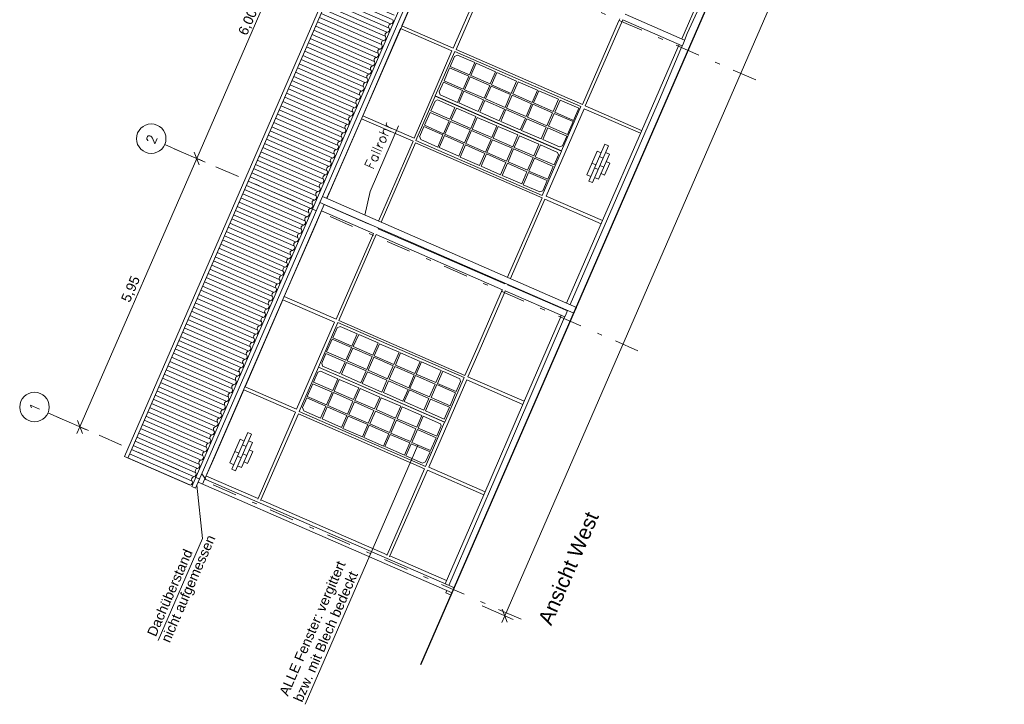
# Model space of a CAD drawing. Header units: metres. Extents: x -43 to 549, y 12 to 64.
# Tile 7 of 13: x 149 to 169, y 12 to 26. Entities that reach past the tile are written whole.
import ezdxf

# ---------------------------------------------------------------- set-up
doc = ezdxf.new("R2010")
doc.units = ezdxf.units.M
doc.header["$MEASUREMENT"] = 0
for name, pattern in [('Achslinie 01', [1.166667, 0.5, -0.3, 0, -0.366667]), ('DGN Style 2', [1.233271, 0.739963, -0.493308]), ('Wipeout_Contour', [1, 0, -1])]:
    doc.linetypes.add(name, pattern=pattern)
for name, color, linetype in [('00_Achsraster', 7, 'Continuous'), ('GBE_Beschriftung', 7, 'Continuous'), ('GBE_Dach', 7, 'Continuous'), ('GBE_Fen_Tuer', 7, 'Continuous'), ('GBE_Wand_Decke_tragend_Ansicht', 7, 'Continuous'), ('GBE_Wand_Decke_tragend_Schnitt', 7, 'Continuous'), ('NEU_GBE_Bemassung_fsa', 7, 'Continuous'), ('NEU_GBE_Holzbalken', 7, 'Continuous'), ('NEU_GBE_Regenrinne', 7, 'Continuous'), ('NEU_GBE_Sockel', 7, 'Continuous')]:
    doc.layers.add(name, color=color, linetype=linetype)
doc.styles.add('ERSTELLTER_STIL_1', font='txt')
doc.dimstyles.new('ERSTELLTER_STIL__1', dxfattribs={"dimtxt": 0.2, "dimasz": 0.190285, "dimexe": 0.18, "dimexo": 0.5, "dimgap": 0.09, "dimtad": 1, "dimzin": 0, "dimdsep": 46, "dimtxsty": 'ERSTELLTER_STIL_1', "dimblk": 'ARROWHEAD_6', "dimblk1": 'ARROWHEAD_6', "dimblk2": 'ARROWHEAD_6', "dimcen": 0.09, "dimclrd": 7, "dimclre": 7, "dimclrt": 7, "dimazin": 0, "dimtfac": 1, "dimtdec": 4, "dimtmove": 2, "dimatfit": 3, "dimfxl": 1, "dimtolj": 1, "dimtzin": 0, "dimarcsym": 0})
doc.dimstyles.new('ERSTELLTER_STIL__2', dxfattribs={"dimtxt": 0.2, "dimasz": 0.190285, "dimexe": 0.18, "dimexo": 0.5, "dimgap": 0.09, "dimtad": 1, "dimzin": 0, "dimdsep": 46, "dimtxsty": 'ERSTELLTER_STIL_1', "dimblk": 'ARROWHEAD_6', "dimblk1": 'ARROWHEAD_6', "dimblk2": 'ARROWHEAD_6', "dimcen": 0.09, "dimclrd": 8, "dimclre": 8, "dimclrt": 8, "dimazin": 0, "dimtfac": 1, "dimtdec": 4, "dimtmove": 0, "dimatfit": 3, "dimfxl": 1, "dimtolj": 1, "dimtzin": 0, "dimarcsym": 0})

# ---------------------------------------------------------------- blocks, each defined once
blk = doc.blocks.new('*D11', base_point=(191.698, 0))
at = {"layer": 'NEU_GBE_Bemassung_fsa', "color": 7, "linetype": 'Continuous', "lineweight": 13}
for p, q in [((178.266, 57.658), (177.635, 57.933)), ((158.835, 13.515), (178.094, 57.733)), ((178.145, 57.601), (178.042, 57.865)), ((178.094, 57.733), (178.154, 57.871)), ((159.007, 13.44), (158.377, 13.715)), ((158.783, 13.647), (158.887, 13.383)), ((158.775, 13.377), (158.835, 13.515))]:
    blk.add_line(p, q, dxfattribs=at)
at = {"color": 254, "linetype": 'Wipeout_Contour', "lineweight": 0, "ltscale": 688.273553}
blk.add_wipeout([(168.304, 35.273), (168.612, 35.981), (168.35, 36.095), (168.042, 35.387)], dxfattribs=at).dxf.layer = 'NEU_GBE_Bemassung_fsa'
at = {"layer": 'NEU_GBE_Bemassung_fsa', "color": 7, "lineweight": 13, "insert": (168.281, 35.329), "char_height": 0.2, "attachment_point": 7, "rotation": 66.4651, "style": 'ERSTELLTER_STIL_1'}
blk.add_mtext('\\A1;{\\pql;\\fArial|b0|i0|c0|p34;48,23}', dxfattribs=at)
blk = doc.blocks.new('ARROWHEAD_6')
at = {"color": 0, "linetype": 'Continuous', "lineweight": 0}
for p, q in [((0, 0), (-1, 0)), ((-0.5, -0.5), (0.5, 0.5))]:
    blk.add_line(p, q, dxfattribs=at)
blk = doc.blocks.new('*D12', base_point=(191.698, 0))
at = {"layer": '00_Achsraster', "color": 8, "linetype": 'Continuous', "lineweight": 18}
for p, q in [((152.569, 22.813), (154.967, 28.319)), ((152.741, 22.738), (152.111, 23.012)), ((152.517, 22.944), (152.621, 22.681)), ((150.193, 17.356), (152.569, 22.813)), ((150.365, 17.281), (149.734, 17.556)), ((150.141, 17.488), (150.244, 17.224)), ((150.133, 17.218), (150.193, 17.356))]:
    blk.add_line(p, q, dxfattribs=at)
at = {"color": 254, "linetype": 'Wipeout_Contour', "lineweight": 0, "ltscale": 610.352899}
blk.add_wipeout([(151.254, 19.815), (151.492, 20.361), (151.251, 20.466), (151.013, 19.919)], dxfattribs=at).dxf.layer = '00_Achsraster'
at = {"layer": '00_Achsraster', "color": 8, "lineweight": 18, "insert": (151.238, 19.856), "char_height": 0.2, "attachment_point": 7, "rotation": 66.4651, "style": 'ERSTELLTER_STIL_1'}
blk.add_mtext('\\A1;{\\pql;\\fArial|b0|i0|c0|p34;5,95}', dxfattribs=at)
blk = doc.blocks.new('*D13', base_point=(191.698, 0))
at = {"layer": '00_Achsraster', "color": 8, "linetype": 'Continuous', "lineweight": 18}
for p, q in [((154.967, 28.319), (157.395, 33.892)), ((155.139, 28.244), (154.509, 28.519)), ((154.915, 28.451), (155.019, 28.187)), ((152.569, 22.813), (154.967, 28.319)), ((152.517, 22.944), (152.621, 22.681))]:
    blk.add_line(p, q, dxfattribs=at)
at = {"color": 254, "linetype": 'Wipeout_Contour', "lineweight": 0, "ltscale": 623.04966}
blk.add_wipeout([(153.621, 25.25), (153.899, 25.889), (153.659, 25.993), (153.381, 25.355)], dxfattribs=at).dxf.layer = '00_Achsraster'
at = {"layer": '00_Achsraster', "color": 8, "lineweight": 18, "insert": (153.64, 25.275), "char_height": 0.2, "attachment_point": 7, "rotation": 66.4651, "style": 'ERSTELLTER_STIL_1'}
blk.add_mtext('\\A1;{\\pql;\\fArial|b0|i0|c0|p34;6,00\\fArial|b0|i0|c0|p34;\\A1{\\H.66x;\\S5^  ;}}', dxfattribs=at)

msp = doc.modelspace()

# ---------------------------------------------------------------- hatches: boundary and pattern name
at = {"layer": 'GBE_Dach', "linetype": 'Continuous', "lineweight": 18, "true_color": 0xdfdfdf}
h = msp.add_hatch(dxfattribs=at)
h.set_pattern_fill('Dachschraffur_1_0003', color=254, style=0, pattern_type=2)
h.set_pattern_definition([(156.4651, (151.61792, 16.62765), (0.03713562, 0.08526398), [])])
h.paths.add_polyline_path([(152.421, 16.163), (171.777, 60.603), (170.516, 61.152), (151.16, 16.712)])

# ---------------------------------------------------------------- linework, layer by layer
at = {"layer": '00_Achsraster', "color": 253, "linetype": 'Achslinie 01', "lineweight": 18, "true_color": 0x9f9f9f}
for p, q in [((163.944, 24.409), (154.317, 28.602)), ((161.546, 18.903), (151.919, 23.096)), ((159.17, 13.446), (149.543, 17.639))]:
    msp.add_line(p, q, dxfattribs=at)
at = {"layer": '00_Achsraster', "color": 253, "linetype": 'Continuous', "lineweight": 18, "true_color": 0x9f9f9f}
for centre in [(151.644, 23.215), (149.268, 17.759)]:
    msp.add_circle(centre, 0.3, dxfattribs=at)
at = {"layer": 'GBE_Beschriftung', "color": 7, "linetype": 'Continuous', "lineweight": 13}
msp.add_line((154.775, 11.716), (157.068, 16.981), dxfattribs=at)
for points in [[(155.992, 21.659), (156.096, 22.141), (156.677, 23.475)], [(152.569, 16.169), (152.685, 15.086), (151.783, 13.015)]]:
    msp.add_lwpolyline(points, dxfattribs=at)
at = {"layer": 'GBE_Dach', "color": 9, "linetype": 'Continuous', "lineweight": 18}
for p, q in [((151.097, 16.753), (170.452, 61.193)), ((151.165, 16.723), (170.521, 61.163)), ((152.437, 16.17), (151.097, 16.753))]:
    msp.add_line(p, q, dxfattribs=at)
for points in [[(156.41, 25.293, -0.568675), (156.447, 25.378, 0.534698), (156.484, 25.463)], [(156.484, 25.463, -0.568675), (156.521, 25.549, 0.534698), (156.559, 25.634)], [(156.336, 25.122, -0.568675), (156.373, 25.208, 0.534698), (156.41, 25.293)], [(156.262, 24.952, -0.568675), (156.299, 25.037, 0.534698), (156.336, 25.122)], [(156.187, 24.781, -0.568675), (156.224, 24.867, 0.534698), (156.262, 24.952)], [(156.113, 24.611, -0.568675), (156.15, 24.696, 0.534698), (156.187, 24.781)], [(155.964, 24.27, -0.568675), (156.002, 24.355, 0.534698), (156.039, 24.44)], [(156.039, 24.44, -0.568675), (156.076, 24.526, 0.534698), (156.113, 24.611)], [(155.89, 24.099, -0.568675), (155.927, 24.184, 0.534698), (155.964, 24.27)], [(155.816, 23.929, -0.568675), (155.853, 24.014, 0.534698), (155.89, 24.099)], [(155.742, 23.758, -0.568675), (155.779, 23.843, 0.534698), (155.816, 23.929)], [(155.667, 23.588, -0.568675), (155.704, 23.673, 0.534698), (155.742, 23.758)], [(155.593, 23.417, -0.568675), (155.63, 23.502, 0.534698), (155.667, 23.588)], [(155.445, 23.076, -0.568675), (155.482, 23.161, 0.534698), (155.519, 23.247)], [(155.519, 23.247, -0.568675), (155.556, 23.332, 0.534698), (155.593, 23.417)], [(155.37, 22.906, -0.568675), (155.407, 22.991, 0.534698), (155.445, 23.076)], [(155.296, 22.735, -0.568675), (155.333, 22.82, 0.534698), (155.37, 22.906)], [(155.222, 22.564, -0.568675), (155.259, 22.65, 0.534698), (155.296, 22.735)], [(155.147, 22.394, -0.568675), (155.185, 22.479, 0.534698), (155.222, 22.564)], [(155.073, 22.223, -0.568675), (155.11, 22.309, 0.534698), (155.147, 22.394)], [(154.925, 21.882, -0.568675), (154.962, 21.968, 0.534698), (154.999, 22.053)], [(154.999, 22.053, -0.568675), (155.036, 22.138, 0.534698), (155.073, 22.223)], [(154.85, 21.712, -0.568675), (154.888, 21.797, 0.534698), (154.925, 21.882)], [(154.776, 21.541, -0.568675), (154.813, 21.627, 0.534698), (154.85, 21.712)], [(154.702, 21.371, -0.568675), (154.739, 21.456, 0.534698), (154.776, 21.541)], [(154.628, 21.2, -0.568675), (154.665, 21.286, 0.534698), (154.702, 21.371)], [(154.553, 21.03, -0.568675), (154.59, 21.115, 0.534698), (154.628, 21.2)], [(154.405, 20.689, -0.568675), (154.442, 20.774, 0.534698), (154.479, 20.859)], [(154.479, 20.859, -0.568675), (154.516, 20.944, 0.534698), (154.553, 21.03)], [(154.33, 20.518, -0.568675), (154.368, 20.603, 0.534698), (154.405, 20.689)], [(154.256, 20.348, -0.568675), (154.293, 20.433, 0.534698), (154.33, 20.518)], [(154.182, 20.177, -0.568675), (154.219, 20.262, 0.534698), (154.256, 20.348)], [(154.108, 20.007, -0.568675), (154.145, 20.092, 0.534698), (154.182, 20.177)], [(153.959, 19.665, -0.568675), (153.996, 19.751, 0.534698), (154.033, 19.836)], [(154.033, 19.836, -0.568675), (154.071, 19.921, 0.534698), (154.108, 20.007)], [(153.885, 19.495, -0.568675), (153.922, 19.58, 0.534698), (153.959, 19.665)], [(153.811, 19.324, -0.568675), (153.848, 19.41, 0.534698), (153.885, 19.495)], [(153.736, 19.154, -0.568675), (153.773, 19.239, 0.534698), (153.811, 19.324)], [(153.662, 18.983, -0.568675), (153.699, 19.069, 0.534698), (153.736, 19.154)], [(153.588, 18.813, -0.568675), (153.625, 18.898, 0.534698), (153.662, 18.983)], [(153.439, 18.472, -0.568675), (153.476, 18.557, 0.534698), (153.513, 18.642)], [(153.513, 18.642, -0.568675), (153.551, 18.728, 0.534698), (153.588, 18.813)], [(153.365, 18.301, -0.568675), (153.402, 18.387, 0.534698), (153.439, 18.472)], [(153.291, 18.131, -0.568675), (153.328, 18.216, 0.534698), (153.365, 18.301)], [(153.216, 17.96, -0.568675), (153.254, 18.045, 0.534698), (153.291, 18.131)], [(153.142, 17.79, -0.568675), (153.179, 17.875, 0.534698), (153.216, 17.96)], [(153.068, 17.619, -0.568675), (153.105, 17.704, 0.534698), (153.142, 17.79)], [(152.919, 17.278, -0.568675), (152.956, 17.363, 0.534698), (152.994, 17.449)], [(152.994, 17.449, -0.568675), (153.031, 17.534, 0.534698), (153.068, 17.619)], [(152.845, 17.108, -0.568675), (152.882, 17.193, 0.534698), (152.919, 17.278)], [(152.771, 16.937, -0.568675), (152.808, 17.022, 0.534698), (152.845, 17.108)], [(152.696, 16.767, -0.568675), (152.734, 16.852, 0.534698), (152.771, 16.937)], [(152.622, 16.596, -0.568675), (152.659, 16.681, 0.534698), (152.696, 16.767)], [(152.474, 16.255, -0.568675), (152.511, 16.34, 0.534698), (152.548, 16.425)], [(152.548, 16.425, -0.568675), (152.585, 16.511, 0.534698), (152.622, 16.596)], [(152.437, 16.17, 0.534698), (152.474, 16.255)]]:
    msp.add_lwpolyline(points, format="xyb", dxfattribs=at)
at = {"layer": 'GBE_Fen_Tuer', "color": 7, "linetype": 'Continuous', "lineweight": 13}
for p, q in [((157.873, 24.913), (157.814, 24.884)), ((157.501, 24.165), (157.519, 24.107)), ((157.417, 23.981), (157.47, 24.003)), ((157.129, 23.197), (157.104, 23.264)), ((159.952, 23.048), (160.009, 23.067)), ((159.909, 22.935), (159.928, 22.889)), ((159.609, 22.157), (159.549, 22.132)), ((155.485, 19.4), (155.426, 19.371)), ((155.113, 18.652), (155.131, 18.593)), ((155.033, 18.466), (155.087, 18.488)), ((157.92, 18.336), (157.938, 18.281)), ((154.746, 17.681), (154.721, 17.749)), ((157.526, 17.42), (157.544, 17.374)), ((157.226, 16.642), (157.165, 16.617))]:
    msp.add_line(p, q, dxfattribs=at)
at = {"layer": 'GBE_Fen_Tuer', "color": 7, "linetype": 'Continuous', "lineweight": 13, "flags": 128}
for points in [[(157.817, 24.99), (157.422, 24.084), (159.99, 22.966), (160.384, 23.872)], [(157.99, 24.223), (158.104, 24.485), (157.714, 24.655), (157.6, 24.393)], [(158.541, 24.327), (158.649, 24.575), (158.252, 24.748), (158.144, 24.5)], [(158.415, 24.038), (158.529, 24.299), (158.132, 24.473), (158.018, 24.211)], [(158.967, 24.137), (159.075, 24.386), (158.677, 24.559), (158.569, 24.311)], [(158.841, 23.849), (158.955, 24.11), (158.557, 24.283), (158.444, 24.022)], [(159.395, 23.952), (159.504, 24.201), (159.106, 24.374), (158.998, 24.125)], [(157.028, 23.178), (157.42, 24.079), (159.988, 22.961), (159.595, 22.06)], [(158.298, 23.768), (158.402, 24.007), (158.004, 24.18), (157.9, 23.941)], [(159.27, 23.663), (159.383, 23.925), (158.986, 24.098), (158.872, 23.837)], [(159.82, 23.768), (159.928, 24.016), (159.53, 24.19), (159.422, 23.941)], [(158.249, 23.664), (158.145, 23.425), (157.747, 23.598), (157.851, 23.838)], [(158.724, 23.578), (158.828, 23.818), (158.43, 23.991), (158.326, 23.752)], [(159.694, 23.479), (159.808, 23.741), (159.41, 23.914), (159.296, 23.652)], [(160.343, 23.834), (159.961, 24), (159.853, 23.752), (160.235, 23.586)], [(157.705, 23.579), (157.591, 23.317), (157.202, 23.487), (157.315, 23.749)], [(158.675, 23.476), (158.571, 23.236), (158.173, 23.41), (158.277, 23.649)], [(159.152, 23.393), (159.256, 23.632), (158.858, 23.806), (158.754, 23.566)], [(160.111, 23.3), (160.225, 23.562), (159.843, 23.728), (159.729, 23.467)], [(158.131, 23.394), (158.017, 23.133), (157.62, 23.306), (157.734, 23.567)], [(159.103, 23.29), (158.999, 23.05), (158.601, 23.224), (158.705, 23.463)], [(159.576, 23.209), (159.68, 23.448), (159.283, 23.622), (159.178, 23.382)], [(158.006, 23.105), (157.899, 22.861), (157.501, 23.034), (157.608, 23.278)], [(158.557, 23.205), (158.444, 22.944), (158.046, 23.117), (158.16, 23.379)], [(159.532, 23.103), (159.427, 22.864), (159.03, 23.037), (159.134, 23.276)], [(158.432, 22.917), (158.323, 22.668), (157.926, 22.841), (158.034, 23.09)], [(158.985, 23.02), (158.872, 22.758), (158.474, 22.931), (158.588, 23.193)], [(158.86, 22.731), (158.751, 22.482), (158.354, 22.656), (158.462, 22.904)], [(159.414, 22.833), (159.3, 22.572), (158.902, 22.745), (159.016, 23.006)], [(159.288, 22.544), (159.18, 22.296), (158.782, 22.469), (158.89, 22.717)], [(159.824, 22.651), (159.711, 22.39), (159.328, 22.556), (159.442, 22.817)], [(155.442, 19.478), (155.048, 18.573), (157.615, 17.454), (158.009, 18.36)], [(156.153, 18.813), (156.261, 19.062), (155.864, 19.235), (155.755, 18.987)], [(155.602, 18.71), (155.716, 18.971), (155.326, 19.141), (155.212, 18.88)], [(156.579, 18.624), (156.687, 18.872), (156.289, 19.046), (156.181, 18.797)], [(156.027, 18.524), (156.141, 18.786), (155.743, 18.959), (155.63, 18.698)], [(157.007, 18.439), (157.115, 18.687), (156.718, 18.86), (156.61, 18.612)], [(155.91, 18.254), (156.014, 18.494), (155.616, 18.667), (155.512, 18.427)], [(156.453, 18.335), (156.567, 18.596), (156.169, 18.77), (156.055, 18.508)], [(157.432, 18.255), (157.54, 18.503), (157.142, 18.676), (157.034, 18.428)], [(154.653, 17.667), (155.046, 18.568), (157.613, 17.45), (157.221, 16.549)], [(156.335, 18.065), (156.44, 18.304), (156.042, 18.477), (155.938, 18.238)], [(156.881, 18.15), (156.995, 18.411), (156.598, 18.584), (156.484, 18.323)], [(155.322, 18.064), (155.208, 17.802), (154.818, 17.972), (154.932, 18.233)], [(155.865, 18.149), (155.761, 17.91), (155.363, 18.083), (155.468, 18.322)], [(156.764, 17.879), (156.868, 18.119), (156.47, 18.292), (156.366, 18.053)], [(157.306, 17.966), (157.42, 18.227), (157.022, 18.4), (156.908, 18.139)], [(155.748, 17.879), (155.634, 17.617), (155.236, 17.791), (155.35, 18.052)], [(156.292, 17.961), (156.187, 17.721), (155.789, 17.894), (155.894, 18.134)], [(157.188, 17.695), (157.292, 17.935), (156.895, 18.108), (156.79, 17.869)], [(157.723, 17.787), (157.837, 18.048), (157.455, 18.215), (157.341, 17.953)], [(156.174, 17.69), (156.06, 17.429), (155.662, 17.602), (155.776, 17.864)], [(156.72, 17.775), (156.615, 17.535), (156.218, 17.709), (156.322, 17.948)], [(157.605, 17.516), (157.709, 17.756), (157.327, 17.922), (157.223, 17.683)], [(155.622, 17.59), (155.516, 17.346), (155.118, 17.519), (155.224, 17.763)], [(156.602, 17.504), (156.488, 17.243), (156.09, 17.416), (156.204, 17.678)], [(157.148, 17.588), (157.044, 17.349), (156.646, 17.522), (156.75, 17.761)], [(156.048, 17.401), (155.94, 17.153), (155.542, 17.326), (155.65, 17.575)], [(157.03, 17.318), (156.916, 17.056), (156.519, 17.23), (156.632, 17.491)], [(156.476, 17.216), (156.368, 16.967), (155.97, 17.14), (156.078, 17.389)], [(157.441, 17.136), (157.327, 16.874), (156.945, 17.041), (157.059, 17.302)], [(156.904, 17.029), (156.796, 16.78), (156.399, 16.954), (156.507, 17.202)]]:
    msp.add_lwpolyline(points, close=True, dxfattribs=at)
for points in [[(157.814, 24.884), (157.726, 24.682), (158.116, 24.512), (158.224, 24.761), (157.873, 24.913)], [(157.519, 24.107), (157.872, 23.953), (157.976, 24.192), (157.587, 24.362), (157.501, 24.165)], [(157.47, 24.003), (157.823, 23.849), (157.719, 23.61), (157.329, 23.779), (157.417, 23.981)], [(157.105, 23.265), (157.19, 23.46), (157.579, 23.29), (157.473, 23.046), (157.129, 23.197)], [(160.009, 23.067), (160.097, 23.269), (159.715, 23.436), (159.611, 23.196), (159.952, 23.048)], [(159.928, 22.889), (159.838, 22.682), (159.456, 22.848), (159.56, 23.088), (159.909, 22.935)], [(159.549, 22.132), (159.208, 22.28), (159.316, 22.529), (159.699, 22.362), (159.609, 22.157)], [(155.426, 19.371), (155.338, 19.168), (155.728, 18.999), (155.836, 19.247), (155.485, 19.4)], [(155.131, 18.593), (155.484, 18.44), (155.588, 18.679), (155.198, 18.849), (155.113, 18.652)], [(155.087, 18.488), (155.439, 18.334), (155.335, 18.094), (154.945, 18.264), (155.033, 18.466)], [(157.92, 18.336), (157.573, 18.487), (157.465, 18.238), (157.847, 18.072), (157.938, 18.281)], [(154.721, 17.749), (154.806, 17.944), (155.196, 17.775), (155.09, 17.531), (154.746, 17.681)], [(157.544, 17.374), (157.454, 17.167), (157.072, 17.333), (157.176, 17.572), (157.526, 17.42)], [(157.165, 16.617), (156.825, 16.765), (156.933, 17.013), (157.315, 16.847), (157.226, 16.642)]]:
    msp.add_lwpolyline(points, dxfattribs=at)
at = {"layer": 'GBE_Fen_Tuer', "color": 253, "linetype": 'Continuous', "lineweight": 18, "true_color": 0x9f9f9f, "flags": 128}
for points in [[(153.81, 15.887), (153.816, 15.9), (152.766, 16.357)], [(156.437, 14.742), (156.443, 14.756), (153.875, 15.874), (153.87, 15.86)], [(157.643, 14.217), (157.648, 14.23), (156.5, 14.731), (156.494, 14.717)]]:
    msp.add_lwpolyline(points, dxfattribs=at)
at = {"layer": 'GBE_Wand_Decke_tragend_Ansicht', "color": 8, "linetype": 'Continuous', "lineweight": 18}
for p, q in [((157.326, 26.85), (156.743, 25.511)), ((163.207, 27.011), (162.435, 25.246)), ((158.511, 26.711), (157.789, 25.056)), ((158.574, 26.698), (157.846, 25.027)), ((161.287, 25.746), (162.495, 25.22)), ((156.717, 25.453), (155.946, 23.683)), ((156.717, 25.453), (157.761, 24.998)), ((156.743, 25.511), (157.789, 25.056)), ((161.153, 25.597), (160.417, 23.907)), ((161.212, 25.571), (160.475, 23.88)), ((161.237, 25.629), (162.445, 25.103)), ((162.358, 25.07), (161.615, 23.367)), ((157.761, 24.998), (156.99, 23.228)), ((157.846, 25.027), (160.417, 23.907)), ((160.475, 23.88), (161.621, 23.381)), ((155.946, 23.683), (156.99, 23.228)), ((160.454, 23.823), (159.681, 22.049)), ((160.454, 23.823), (161.597, 23.325)), ((155.919, 23.622), (155.308, 22.22)), ((155.919, 23.622), (156.974, 23.163)), ((161.615, 23.367), (160.825, 21.554)), ((156.974, 23.163), (156.267, 21.539)), ((157.023, 23.13), (156.32, 21.516)), ((157.023, 23.13), (159.594, 22.011)), ((155.288, 22.173), (155.212, 21.999)), ((159.681, 22.049), (160.824, 21.552)), ((155.16, 21.88), (156.044, 21.494)), ((155.16, 21.88), (155.16, 21.88)), ((159.594, 22.011), (158.891, 20.397)), ((159.652, 21.984), (158.95, 20.371)), ((159.652, 21.984), (160.796, 21.486)), ((155.111, 21.749), (154.95, 21.382)), ((155.111, 21.749), (156.166, 21.289)), ((160.825, 21.554), (160.094, 19.873)), ((154.931, 21.337), (154.351, 20.005)), ((156.217, 21.265), (155.457, 19.519)), ((156.216, 21.421), (156.215, 21.42)), ((156.217, 21.265), (158.788, 20.145)), ((156.268, 21.398), (156.263, 21.385)), ((156.263, 21.385), (158.834, 20.265)), ((156.125, 21.194), (155.407, 19.545)), ((158.84, 20.278), (158.834, 20.265)), ((158.898, 20.252), (158.893, 20.242)), ((158.893, 20.242), (160.109, 19.713)), ((158.765, 20.093), (158.268, 18.952)), ((158.824, 20.067), (158.314, 18.898)), ((158.847, 20.12), (160.057, 19.593)), ((154.324, 19.941), (153.554, 18.173)), ((154.324, 19.941), (155.369, 19.487)), ((154.351, 20.005), (155.407, 19.545)), ((160.043, 19.754), (160.038, 19.744)), ((155.369, 19.487), (154.598, 17.718)), ((155.457, 19.519), (158.027, 18.399)), ((159.962, 19.567), (159.216, 17.844)), ((158.268, 18.952), (158.027, 18.399)), ((158.314, 18.898), (158.086, 18.374)), ((158.061, 18.311), (157.288, 16.534)), ((158.061, 18.311), (159.203, 17.813)), ((158.086, 18.374), (159.23, 17.876)), ((153.528, 18.11), (152.951, 16.787)), ((153.528, 18.11), (154.579, 17.652)), ((153.554, 18.173), (154.598, 17.718)), ((159.216, 17.844), (158.41, 15.977)), ((154.579, 17.652), (153.816, 15.9)), ((154.637, 17.623), (153.875, 15.874)), ((154.637, 17.623), (157.204, 16.504)), ((152.931, 16.741), (152.764, 16.358)), ((157.204, 16.504), (156.443, 14.756)), ((157.261, 16.477), (156.5, 14.731)), ((157.261, 16.477), (158.41, 15.977)), ((157.288, 16.534), (158.435, 16.035)), ((158.41, 15.977), (157.623, 14.168))]:
    msp.add_line(p, q, dxfattribs=at)
at = {"layer": 'GBE_Wand_Decke_tragend_Ansicht', "color": 8, "linetype": 'DGN Style 2', "lineweight": 18}
for p, q in [((161.153, 25.597), (161.178, 25.655)), ((161.212, 25.571), (161.237, 25.629)), ((162.358, 25.07), (162.384, 25.13)), ((162.42, 25.043), (162.469, 25.159)), ((155.288, 22.173), (155.308, 22.22)), ((156.044, 21.494), (156.215, 21.42)), ((154.931, 21.337), (154.95, 21.382)), ((156.125, 21.194), (156.166, 21.289)), ((158.765, 20.093), (158.788, 20.145)), ((158.824, 20.067), (158.847, 20.12)), ((160.032, 19.536), (160.083, 19.653)), ((159.962, 19.567), (159.986, 19.624)), ((152.931, 16.741), (152.951, 16.787))]:
    msp.add_line(p, q, dxfattribs=at)
at = {"layer": 'GBE_Wand_Decke_tragend_Ansicht', "color": 253, "linetype": 'Continuous', "lineweight": 18, "true_color": 0x9f9f9f}
for p, q in [((160.872, 23.103), (160.546, 22.354)), ((160.945, 23.071), (160.619, 22.323)), ((160.872, 23.103), (160.945, 23.071)), ((160.715, 22.962), (160.505, 22.482)), ((160.715, 22.962), (160.796, 22.927)), ((160.964, 22.897), (160.743, 22.389)), ((160.763, 22.852), (160.835, 22.82)), ((160.884, 22.932), (160.964, 22.897)), ((160.608, 22.718), (160.689, 22.683)), ((160.769, 22.669), (160.85, 22.634)), ((160.972, 22.717), (160.866, 22.474)), ((160.9, 22.749), (160.972, 22.717)), ((160.505, 22.482), (160.586, 22.447)), ((160.662, 22.62), (160.734, 22.588)), ((160.794, 22.505), (160.866, 22.474)), ((160.546, 22.354), (160.619, 22.323)), ((160.663, 22.424), (160.743, 22.389)), ((153.609, 17.243), (153.283, 16.494)), ((153.609, 17.243), (153.682, 17.211)), ((153.452, 17.103), (153.243, 16.622)), ((153.682, 17.211), (153.356, 16.463)), ((153.452, 17.103), (153.533, 17.067)), ((153.702, 17.037), (153.48, 16.53)), ((153.621, 17.072), (153.702, 17.037)), ((153.345, 16.858), (153.426, 16.823)), ((153.5, 16.992), (153.573, 16.96)), ((153.71, 16.858), (153.604, 16.614)), ((153.637, 16.889), (153.71, 16.858)), ((153.399, 16.76), (153.472, 16.728)), ((153.507, 16.809), (153.587, 16.774)), ((153.531, 16.646), (153.604, 16.614)), ((153.243, 16.622), (153.324, 16.587)), ((153.283, 16.494), (153.356, 16.463)), ((153.4, 16.564), (153.48, 16.53))]:
    msp.add_line(p, q, dxfattribs=at)
at = {"layer": 'GBE_Wand_Decke_tragend_Ansicht', "color": 7, "linetype": 'Continuous', "lineweight": 13}
for p, q in [((152.596, 16.232), (157.765, 13.981)), ((152.671, 16.402), (152.753, 16.289)), ((157.811, 14.087), (152.753, 16.289))]:
    msp.add_line(p, q, dxfattribs=at)
at = {"layer": 'GBE_Wand_Decke_tragend_Ansicht', "color": 8, "linetype": 'Continuous', "lineweight": 18, "flags": 128}
for points in [[(164.85, 30.617), (163.822, 28.22), (163.083, 26.521), (162.55, 25.353), (162.469, 25.159)], [(162.42, 25.043), (161.985, 24.011), (160.165, 19.842)], [(160.114, 19.723), (160.083, 19.653)], [(160.032, 19.536), (158.743, 16.542), (157.701, 14.134)]]:
    msp.add_lwpolyline(points, dxfattribs=at)
at = {"layer": 'NEU_GBE_Holzbalken', "color": 7, "linetype": 'Continuous', "lineweight": 13}
for p, q in [((155.216, 21.997), (162.462, 38.636)), ((152.687, 16.193), (155.164, 21.879))]:
    msp.add_line(p, q, dxfattribs=at)
at = {"layer": 'NEU_GBE_Regenrinne', "color": 7, "linetype": 'Continuous', "lineweight": 13}
for p, q in [((152.467, 16.147), (171.83, 60.603)), ((152.545, 16.113), (171.907, 60.569)), ((152.467, 16.147), (152.545, 16.113))]:
    msp.add_line(p, q, dxfattribs=at)
msp.add_lwpolyline([(155.073, 21.918), (155.125, 22.037), (160.293, 19.786), (160.241, 19.667)], close=True, dxfattribs=at)
at = {"layer": 'NEU_GBE_Sockel', "color": 253, "linetype": 'Continuous', "lineweight": 18, "true_color": 0x9f9f9f}
for q in [(157.656, 14.029), (157.745, 13.935)]:
    msp.add_line((157.636, 13.983), q, dxfattribs=at)

# ---------------------------------------------------------------- texts
at = {"layer": '00_Achsraster', "color": 253, "linetype": 'Continuous', "lineweight": 18, "true_color": 0x9f9f9f, "insert": (149.333, 17.628), "char_height": 0.2, "attachment_point": 7, "rotation": 66.4651}
msp.add_mtext('\\A1;{\\pql;\\Ftxt.shx;1}', dxfattribs=at)
at = {"layer": 'GBE_Beschriftung', "color": 7, "linetype": 'Continuous', "lineweight": 13, "insert": (151.552, 13.156), "char_height": 0.2, "width": 2.36343, "attachment_point": 1, "rotation": 66.4651, "line_spacing_factor": 0.926965, "style": 'ERSTELLTER_STIL_1'}
msp.add_mtext('\\A1;{\\pql;\\fArial|b0|i0|c0|p34;Dachüberstand nicht aufgemessen}', dxfattribs=at)
at = {"layer": 'GBE_Beschriftung', "color": 7, "linetype": 'Continuous', "lineweight": 13, "insert": (154.241, 11.949), "char_height": 0.2, "attachment_point": 1, "rotation": 66.4651, "line_spacing_factor": 0.942688, "style": 'ERSTELLTER_STIL_1'}
msp.add_mtext('\\A1;{\\pql;\\fArial|b0|i0|c0|p34;ALLE Fenster: vergittert\\P\\pql;\\fArial|b0|i0|c0|p34;bzw. mit Blech bedeckt}', dxfattribs=at)

# ---------------------------------------------------------------- next in the draw order: dimensions: what is measured, and where the dimension line sits
at = {"layer": '00_Achsraster', "color": 8, "linetype": 'Continuous', "lineweight": 18}
dim = msp.add_linear_dim(base=(152.569, 22.813), p1=(149.543, 17.639), p2=(151.919, 23.096), angle=66.4651, dimstyle='ERSTELLTER_STIL__2', dxfattribs=at)
dim.commit()
dim.dimension.update_dxf_attribs({"geometry": '*D12', "text_midpoint": (151.256, 20.147), "dimtype": 160, "text_rotation": 66.4651})
at = {"layer": 'NEU_GBE_Bemassung_fsa', "color": 7, "linetype": 'Continuous', "lineweight": 13}
dim = msp.add_linear_dim(base=(178.094, 57.733), p1=(157.765, 13.981), p2=(177.023, 58.199), angle=66.4651, dimstyle='ERSTELLTER_STIL__1', dxfattribs=at)
dim.commit()
dim.dimension.update_dxf_attribs({"geometry": '*D11', "text_midpoint": (168.331, 35.693), "dimtype": 160, "text_rotation": 66.4651})

# ---------------------------------------------------------------- next in the draw order: texts
at = {"layer": '00_Achsraster', "color": 253, "linetype": 'Continuous', "lineweight": 18, "true_color": 0x9f9f9f, "insert": (151.709, 23.084), "char_height": 0.2, "attachment_point": 7, "rotation": 66.4651}
msp.add_mtext('\\A1;{\\pql;\\Ftxt.shx;2}', dxfattribs=at)
at = {"layer": 'GBE_Beschriftung', "color": 7, "linetype": 'Continuous', "lineweight": 100, "insert": (159.505, 13.422), "char_height": 0.3, "attachment_point": 1, "rotation": 66.4651, "style": 'ERSTELLTER_STIL_1'}
msp.add_mtext('\\A1;{\\pql;\\fArial|b0|i0|c0|p34;Ansicht West}', dxfattribs=at)

# ---------------------------------------------------------------- next in the draw order: dimensions: what is measured, and where the dimension line sits
at = {"layer": '00_Achsraster', "color": 8, "linetype": 'Continuous', "lineweight": 18}
dim = msp.add_linear_dim(base=(154.967, 28.319), p1=(151.919, 23.096), p2=(154.317, 28.602), angle=66.4651, dimstyle='ERSTELLTER_STIL__2', dxfattribs=at)
dim.commit()
dim.dimension.update_dxf_attribs({"geometry": '*D13', "text_midpoint": (153.722, 25.81), "dimtype": 160, "text_rotation": 66.4651})

# ---------------------------------------------------------------- next in the draw order: linework, layer by layer
at = {"layer": 'GBE_Wand_Decke_tragend_Schnitt', "color": 7, "linetype": 'Continuous', "lineweight": 25}
msp.add_line((157.129, 12.522), (179.374, 63.596), dxfattribs=at)

# ---------------------------------------------------------------- next in the draw order: texts
at = {"layer": 'GBE_Beschriftung', "color": 7, "linetype": 'Continuous', "lineweight": 13, "insert": (156.379, 23.576), "char_height": 0.2, "attachment_point": 3, "rotation": 66.4651}
msp.add_mtext('\\A1;{\\pqr;\\Ftxt.shx;Fallrohr}', dxfattribs=at)

doc.saveas('drawing.dxf')
